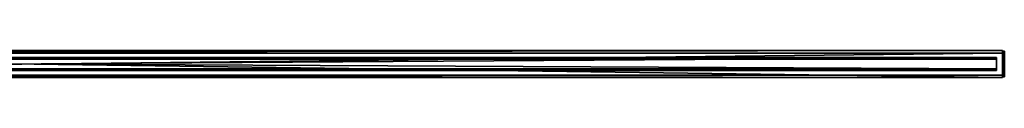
# Model space of a CAD drawing. Header units: millimetres. Extents: x 9 to 2017, y 0 to 28.
# Tile 2 of 2: x 1013 to 2017, y 0 to 28. Entities that reach past the tile are written whole.
import ezdxf

# ---------------------------------------------------------------- set-up
doc = ezdxf.new("R2010")
doc.units = ezdxf.units.MM
doc.header["$LTSCALE"] = 25.4
doc.layers.get('0').update_dxf_attribs({"true_color": 0xff5454})

# ---------------------------------------------------------------- blocks, each defined once
blk = doc.blocks.new('LVM-TRACK-2M-10163.STL')
at = {"color": 18, "true_color": 0x000000}
mesh = blk.add_polyface(dxfattribs=at)
corners = [(2009.4, 18.8, 4.1), (9.4, 20.5, 4.1), (9.4, 18.8, 4.1), (2009.4, 20.5, 4.1)]
mesh.append_faces([[corners[k] for k in face] for face in [(0, 1, 2), (1, 0, 3)]], dxfattribs={"vtx0": -1, "color": 18})
mesh = blk.add_polyface(dxfattribs=at)
corners = [(2009.4, 20.5, 2.8), (9.4, 7.3, 2.8), (9.4, 20.5, 2.8), (2009.4, 7.3, 2.8)]
mesh.append_faces([[corners[k] for k in face] for face in [(0, 1, 2), (1, 0, 3)]], dxfattribs={"vtx0": -1, "color": 18})
mesh = blk.add_polyface(dxfattribs=at)
corners = [(9.4, 20.5, 4.1), (2009.4, 20.5, 2.8), (9.4, 20.5, 2.8), (2009.4, 20.5, 4.1)]
mesh.append_faces([[corners[k] for k in face] for face in [(0, 1, 2), (1, 0, 3)]], dxfattribs={"vtx0": -1, "color": 18})
at = {"color": 250, "true_color": 0x262626}
mesh = blk.add_polyface(dxfattribs=at)
corners = [(2015.5, 0.1, 57), (15.5, 27.6, 57), (15.5, 0.1, 57), (2015.5, 27.6, 57)]
mesh.append_faces([[corners[k] for k in face] for face in [(0, 1, 2), (1, 0, 3)]], dxfattribs={"vtx0": -1, "color": 250})
mesh = blk.add_polyface(dxfattribs=at)
corners = [(2015.5, 27.6, 4), (15.5, 25.1, 4), (15.5, 27.6, 4), (2015.5, 25.1, 4)]
mesh.append_faces([[corners[k] for k in face] for face in [(0, 1, 2), (1, 0, 3)]], dxfattribs={"vtx0": -1, "color": 250})
mesh = blk.add_polyface(dxfattribs=at)
corners = [(15.5, 27.6, 57), (2015.5, 27.6, 4), (15.5, 27.6, 4), (2015.5, 27.6, 57)]
mesh.append_faces([[corners[k] for k in face] for face in [(0, 1, 2), (1, 0, 3)]], dxfattribs={"vtx0": -1, "color": 250})
mesh = blk.add_polyface(dxfattribs=at)
corners = [(2015.5, 25.1, 48.8), (15.5, 2.6, 48.8), (15.5, 25.1, 48.8), (2015.5, 2.6, 48.8)]
mesh.append_faces([[corners[k] for k in face] for face in [(0, 1, 2), (1, 0, 3)]], dxfattribs={"vtx0": -1, "color": 250})
mesh = blk.add_polyface(dxfattribs=at)
corners = [(2015.5, 25.1, 48.8), (15.5, 25.1, 4), (2015.5, 25.1, 4), (15.5, 25.1, 48.8)]
mesh.append_faces([[corners[k] for k in face] for face in [(0, 1, 2), (1, 0, 3)]], dxfattribs={"vtx0": -1, "color": 250})
at = {"color": 18, "true_color": 0x000000}
mesh = blk.add_polyface(dxfattribs=at)
corners = [(2009.4, 20.5, 2.8), (2009.4, 7.3, 4.1), (2009.4, 7.3, 2.8), (2009.4, 9, 4.1), (2009.4, 9, 5.8), (2009.4, 18.8, 4.1), (2009.4, 20.5, 4.1), (2009.4, 18.8, 5.8)]
mesh.append_faces([[corners[k] for k in face] for face in [(0, 1, 2), (5, 0, 6)]], dxfattribs={"vtx0": -1, "color": 18})
mesh.append_faces([[corners[k] for k in face] for face in [(1, 0, 3), (3, 0, 4)]], dxfattribs={"vtx0": -1, "vtx1": -1, "color": 18})
mesh.append_faces([[corners[k] for k in face] for face in [(4, 0, 5)]], dxfattribs={"vtx0": -1, "vtx1": -1, "vtx2": -1, "color": 18})
mesh.append_faces([[corners[k] for k in face] for face in [(7, 4, 5)]], dxfattribs={"vtx1": -1, "color": 18})
at = {"color": 250, "true_color": 0x262626}
mesh = blk.add_polyface(dxfattribs=at)
corners = [(2015.5, 27.6, 4), (2015.5, 25.1, 48.8), (2015.5, 25.1, 4), (2015.5, 2.6, 4), (2015.5, 0.1, 57), (2015.5, 0.1, 4), (2015.5, 2.6, 48.8), (2015.5, 27.6, 57)]
mesh.append_faces([[corners[k] for k in face] for face in [(0, 1, 2), (3, 4, 5)]], dxfattribs={"vtx0": -1, "color": 250})
mesh.append_faces([[corners[k] for k in face] for face in [(4, 6, 7), (7, 1, 0)]], dxfattribs={"vtx0": -1, "vtx1": -1, "color": 250})
mesh.append_faces([[corners[k] for k in face] for face in [(4, 3, 6), (7, 6, 1)]], dxfattribs={"vtx0": -1, "vtx2": -1, "color": 250})
at = {"color": 18, "true_color": 0x000000}
mesh = blk.add_polyface(dxfattribs=at)
corners = [(2015.5, 9.3, 37.5), (2015.5, 9.6, 34.7), (2015.5, 9.2, 36.1), (2015.5, 9.9, 38.9), (2015.5, 9, 33.1), (2015.5, 8.5, 34), (2015.5, 10.1, 33.8), (2015.5, 10.8, 40.1), (2015.5, 11.2, 32.8), (2015.5, 12, 40.9), (2015.5, 12.5, 32.1), (2015.5, 13.4, 41.2), (2015.5, 13.9, 31.9), (2015.5, 18.5, 37.5), (2015.5, 18.2, 34.7), (2015.5, 18, 38.9), (2015.5, 18.6, 36.1), (2015.5, 14.4, 41.2), (2015.5, 15.4, 32.1), (2015.5, 14.4, 42.5), (2015.5, 15.8, 40.9), (2015.5, 16.7, 32.8), (2015.5, 17.1, 40.1), (2015.5, 17.7, 33.8), (2015.5, 18.9, 33.1), (2015.5, 19.4, 34), (2015.5, 0.8, 56.6), (2015.5, 1.7, 26.3), (2015.5, 0.8, 0.6), (2015.5, 1.9, 27), (2015.5, 8.4, 38.8), (2015.5, 9.2, 40.3), (2015.5, 10.4, 41.4), (2015.5, 27, 56.6), (2015.5, 2.4, 27.5), (2015.5, 3.1, 27.6), (2015.5, 3.8, 27.5), (2015.5, 4.3, 27), (2015.5, 4.5, 26.3), (2015.5, 8, 37.2), (2015.5, 11.8, 42.2), (2015.5, 13.4, 42.5), (2015.5, 16, 42.2), (2015.5, 17.5, 41.4), (2015.5, 18.7, 40.3), (2015.5, 19.5, 38.8), (2015.5, 19.9, 37.2), (2015.5, 23.3, 26.3), (2015.5, 23.5, 27), (2015.5, 24, 27.5), (2015.5, 24.7, 27.6), (2015.5, 25.4, 27.5), (2015.5, 25.9, 27), (2015.5, 26.1, 26.3), (2015.5, 2.4, 25.1), (2015.5, 27, 0.6), (2015.5, 1.9, 25.6), (2015.5, 3.1, 24.9), (2015.5, 3.8, 25.1), (2015.5, 4.3, 25.6), (2015.5, 8, 35.6), (2015.5, 10.1, 31.9), (2015.5, 11.5, 31.1), (2015.5, 13.1, 30.6), (2015.5, 14.7, 30.6), (2015.5, 16.3, 31.1), (2015.5, 17.7, 31.9), (2015.5, 19.8, 35.6), (2015.5, 23.5, 25.6), (2015.5, 24, 25.1), (2015.5, 24.7, 24.9), (2015.5, 25.4, 25.1), (2015.5, 25.9, 25.6)]
mesh.append_faces([[corners[k] for k in face] for face in [(0, 1, 2), (14, 13, 16)]], dxfattribs={"vtx0": -1, "color": 18})
mesh.append_faces([[corners[k] for k in face] for face in [(1, 4, 5), (4, 1, 6), (6, 7, 8), (8, 9, 10), (10, 11, 12), (13, 14, 15), (12, 17, 18), (17, 12, 19), (18, 20, 21), (21, 22, 23), (23, 14, 24), (26, 27, 28), (27, 26, 29), (30, 26, 31), (31, 26, 32), (29, 30, 34), (34, 30, 35), (35, 30, 36), (36, 30, 37), (37, 30, 38), (32, 33, 40), (40, 33, 41), (41, 19, 11), (19, 33, 42), (42, 33, 43), (43, 33, 44), (44, 33, 45), (45, 33, 46), (47, 33, 48), (48, 33, 49), (49, 33, 50), (50, 33, 51), (51, 33, 52), (52, 33, 53), (28, 54, 55), (54, 28, 56), (56, 28, 27), (5, 38, 60), (60, 38, 39), (55, 53, 33)]], dxfattribs={"vtx0": -1, "vtx1": -1, "color": 18})
mesh.append_faces([[corners[k] for k in face] for face in [(6, 1, 3), (23, 15, 14), (29, 26, 30), (41, 33, 19), (11, 19, 12), (46, 33, 47), (55, 38, 5), (55, 5, 4), (55, 24, 25), (55, 46, 47)]], dxfattribs={"vtx0": -1, "vtx1": -1, "vtx2": -1, "color": 18})
mesh.append_faces([[corners[k] for k in face] for face in [(1, 0, 3), (6, 3, 7), (8, 7, 9), (10, 9, 11), (18, 17, 20), (21, 20, 22), (23, 22, 15), (24, 14, 25), (32, 26, 33), (38, 30, 39), (55, 54, 57), (55, 57, 58), (55, 58, 59), (55, 59, 38), (55, 4, 61), (55, 61, 62), (55, 62, 63), (55, 63, 64), (55, 64, 65), (55, 65, 66), (55, 66, 24), (55, 25, 67), (55, 67, 46), (55, 47, 68), (55, 68, 69), (55, 69, 70), (55, 70, 71), (55, 71, 72), (55, 72, 53)]], dxfattribs={"vtx0": -1, "vtx2": -1, "color": 18})
mesh = blk.add_polyface(dxfattribs=at)
corners = [(2017.5, 27, 0.6), (2015.5, 0.8, 0.6), (2015.5, 27, 0.6), (2017.5, 0.8, 0.6)]
mesh.append_faces([[corners[k] for k in face] for face in [(0, 1, 2), (1, 0, 3)]], dxfattribs={"vtx0": -1, "color": 18})
mesh = blk.add_polyface(dxfattribs=at)
corners = [(2017.5, 0.8, 56.6), (2015.5, 27, 56.6), (2015.5, 0.8, 56.6), (2017.5, 27, 56.6)]
mesh.append_faces([[corners[k] for k in face] for face in [(0, 1, 2), (1, 0, 3)]], dxfattribs={"vtx0": -1, "color": 18})
mesh = blk.add_polyface(dxfattribs=at)
corners = [(2015.5, 27, 56.6), (2017.5, 27, 0.6), (2015.5, 27, 0.6), (2017.5, 27, 56.6)]
mesh.append_faces([[corners[k] for k in face] for face in [(0, 1, 2), (1, 0, 3)]], dxfattribs={"vtx0": -1, "color": 18})
mesh = blk.add_polyface(dxfattribs=at)
corners = [(2017.5, 25.9, 27), (2015.5, 26.1, 26.3), (2017.5, 26.1, 26.3), (2015.5, 25.9, 27)]
mesh.append_faces([[corners[k] for k in face] for face in [(0, 1, 2), (1, 0, 3)]], dxfattribs={"vtx0": -1, "color": 18})
mesh = blk.add_polyface(dxfattribs=at)
corners = [(2017.5, 26.1, 26.3), (2015.5, 25.9, 25.6), (2017.5, 25.9, 25.6), (2015.5, 26.1, 26.3)]
mesh.append_faces([[corners[k] for k in face] for face in [(0, 1, 2), (1, 0, 3)]], dxfattribs={"vtx0": -1, "color": 18})
mesh = blk.add_polyface(dxfattribs=at)
corners = [(2017.5, 25.4, 27.5), (2015.5, 25.9, 27), (2017.5, 25.9, 27), (2015.5, 25.4, 27.5)]
mesh.append_faces([[corners[k] for k in face] for face in [(0, 1, 2), (1, 0, 3)]], dxfattribs={"vtx0": -1, "color": 18})
mesh = blk.add_polyface(dxfattribs=at)
corners = [(2017.5, 25.4, 25.1), (2015.5, 25.9, 25.6), (2015.5, 25.4, 25.1), (2017.5, 25.9, 25.6)]
mesh.append_faces([[corners[k] for k in face] for face in [(0, 1, 2), (1, 0, 3)]], dxfattribs={"vtx0": -1, "color": 18})
mesh = blk.add_polyface(dxfattribs=at)
corners = [(2017.5, 25.4, 27.5), (2015.5, 24.7, 27.6), (2015.5, 25.4, 27.5), (2017.5, 24.7, 27.6)]
mesh.append_faces([[corners[k] for k in face] for face in [(0, 1, 2), (1, 0, 3)]], dxfattribs={"vtx0": -1, "color": 18})
mesh = blk.add_polyface(dxfattribs=at)
corners = [(2017.5, 24.7, 24.9), (2015.5, 25.4, 25.1), (2015.5, 24.7, 24.9), (2017.5, 25.4, 25.1)]
mesh.append_faces([[corners[k] for k in face] for face in [(0, 1, 2), (1, 0, 3)]], dxfattribs={"vtx0": -1, "color": 18})
mesh = blk.add_polyface(dxfattribs=at)
corners = [(2017.5, 24.7, 27.6), (2015.5, 24, 27.5), (2015.5, 24.7, 27.6), (2017.5, 24, 27.5)]
mesh.append_faces([[corners[k] for k in face] for face in [(0, 1, 2), (1, 0, 3)]], dxfattribs={"vtx0": -1, "color": 18})
mesh = blk.add_polyface(dxfattribs=at)
corners = [(2017.5, 24, 25.1), (2015.5, 24.7, 24.9), (2015.5, 24, 25.1), (2017.5, 24.7, 24.9)]
mesh.append_faces([[corners[k] for k in face] for face in [(0, 1, 2), (1, 0, 3)]], dxfattribs={"vtx0": -1, "color": 18})
mesh = blk.add_polyface(dxfattribs=at)
corners = [(2015.5, 24, 27.5), (2017.5, 23.5, 27), (2015.5, 23.5, 27), (2017.5, 24, 27.5)]
mesh.append_faces([[corners[k] for k in face] for face in [(0, 1, 2), (1, 0, 3)]], dxfattribs={"vtx0": -1, "color": 18})
mesh = blk.add_polyface(dxfattribs=at)
corners = [(2017.5, 23.5, 25.6), (2015.5, 24, 25.1), (2015.5, 23.5, 25.6), (2017.5, 24, 25.1)]
mesh.append_faces([[corners[k] for k in face] for face in [(0, 1, 2), (1, 0, 3)]], dxfattribs={"vtx0": -1, "color": 18})
mesh = blk.add_polyface(dxfattribs=at)
corners = [(2015.5, 23.5, 27), (2017.5, 23.3, 26.3), (2015.5, 23.3, 26.3), (2017.5, 23.5, 27)]
mesh.append_faces([[corners[k] for k in face] for face in [(0, 1, 2), (1, 0, 3)]], dxfattribs={"vtx0": -1, "color": 18})
mesh = blk.add_polyface(dxfattribs=at)
corners = [(2015.5, 23.3, 26.3), (2017.5, 23.5, 25.6), (2015.5, 23.5, 25.6), (2017.5, 23.3, 26.3)]
mesh.append_faces([[corners[k] for k in face] for face in [(0, 1, 2), (1, 0, 3)]], dxfattribs={"vtx0": -1, "color": 18})
mesh = blk.add_polyface(dxfattribs=at)
corners = [(2017.5, 0.8, 0.6), (2017.5, 1.7, 26.3), (2017.5, 0.8, 56.6), (2017.5, 1.9, 25.6), (2017.5, 2.4, 25.1), (2017.5, 27, 0.6), (2017.5, 3.1, 24.9), (2017.5, 3.8, 25.1), (2017.5, 4.3, 25.6), (2017.5, 4.5, 26.3), (2017.5, 8.5, 34), (2017.5, 8, 35.6), (2017.5, 8, 37.2), (2017.5, 9, 33.1), (2017.5, 10.1, 31.9), (2017.5, 11.5, 31.1), (2017.5, 13.1, 30.6), (2017.5, 14.7, 30.6), (2017.5, 16.3, 31.1), (2017.5, 17.7, 31.9), (2017.5, 18.9, 33.1), (2017.5, 19.4, 34), (2017.5, 19.8, 35.6), (2017.5, 19.9, 37.2), (2017.5, 23.3, 26.3), (2017.5, 23.5, 25.6), (2017.5, 24, 25.1), (2017.5, 24.7, 24.9), (2017.5, 25.4, 25.1), (2017.5, 25.9, 25.6), (2017.5, 26.1, 26.3), (2017.5, 10.4, 41.4), (2017.5, 27, 56.6), (2017.5, 9.2, 40.3), (2017.5, 8.4, 38.8), (2017.5, 1.9, 27), (2017.5, 2.4, 27.5), (2017.5, 3.1, 27.6), (2017.5, 3.8, 27.5), (2017.5, 4.3, 27), (2017.5, 11.8, 42.2), (2017.5, 13.4, 42.5), (2017.5, 14.4, 42.5), (2017.5, 13.9, 31.9), (2017.5, 14.4, 41.2), (2017.5, 16, 42.2), (2017.5, 17.5, 41.4), (2017.5, 18.7, 40.3), (2017.5, 19.5, 38.8), (2017.5, 23.5, 27), (2017.5, 24, 27.5), (2017.5, 24.7, 27.6), (2017.5, 25.4, 27.5), (2017.5, 25.9, 27), (2017.5, 15.4, 32.1), (2017.5, 15.8, 40.9), (2017.5, 16.7, 32.8), (2017.5, 17.1, 40.1), (2017.5, 17.7, 33.8), (2017.5, 18, 38.9), (2017.5, 18.2, 34.7), (2017.5, 18.5, 37.5), (2017.5, 18.6, 36.1), (2017.5, 9.6, 34.7), (2017.5, 10.1, 33.8), (2017.5, 9.9, 38.9), (2017.5, 10.8, 40.1), (2017.5, 11.2, 32.8), (2017.5, 12, 40.9), (2017.5, 12.5, 32.1), (2017.5, 13.4, 41.2), (2017.5, 9.3, 37.5), (2017.5, 9.2, 36.1)]
mesh.append_faces([[corners[k] for k in face] for face in [(61, 60, 62), (63, 71, 72)]], dxfattribs={"vtx0": -1, "color": 18})
mesh.append_faces([[corners[k] for k in face] for face in [(0, 1, 2), (1, 0, 3), (3, 0, 4), (4, 5, 6), (6, 5, 7), (7, 5, 8), (8, 5, 9), (13, 5, 14), (14, 5, 15), (15, 5, 16), (16, 5, 17), (17, 5, 18), (18, 5, 19), (19, 5, 20), (21, 5, 22), (22, 5, 23), (24, 5, 25), (25, 5, 26), (26, 5, 27), (27, 5, 28), (28, 5, 29), (29, 5, 30), (2, 31, 32), (31, 2, 33), (33, 2, 34), (35, 2, 1), (34, 9, 12), (42, 43, 44), (32, 30, 5), (54, 44, 43), (44, 54, 55), (55, 56, 57), (57, 58, 59), (60, 20, 21), (65, 64, 66), (66, 67, 68), (68, 69, 70), (70, 43, 41), (71, 63, 65)]], dxfattribs={"vtx0": -1, "vtx1": -1, "color": 18})
mesh.append_faces([[corners[k] for k in face] for face in [(9, 5, 10), (10, 5, 13), (20, 5, 21), (23, 5, 24), (34, 2, 35), (32, 41, 42), (42, 41, 43), (32, 23, 24), (59, 58, 60), (63, 64, 65)]], dxfattribs={"vtx0": -1, "vtx1": -1, "vtx2": -1, "color": 18})
mesh.append_faces([[corners[k] for k in face] for face in [(4, 0, 5), (9, 10, 11), (9, 11, 12), (34, 35, 36), (34, 36, 37), (34, 37, 38), (34, 38, 39), (34, 39, 9), (32, 31, 40), (32, 40, 41), (32, 42, 45), (32, 45, 46), (32, 46, 47), (32, 47, 48), (32, 48, 23), (32, 24, 49), (32, 49, 50), (32, 50, 51), (32, 51, 52), (32, 52, 53), (32, 53, 30), (55, 54, 56), (57, 56, 58), (60, 58, 20), (60, 61, 59), (13, 63, 10), (63, 13, 64), (66, 64, 67), (68, 67, 69), (70, 69, 43)]], dxfattribs={"vtx0": -1, "vtx2": -1, "color": 18})
mesh = blk.add_polyface(dxfattribs=at)
corners = [(9.4, 18.8, 5.8), (2009.4, 18.8, 4.1), (9.4, 18.8, 4.1), (2009.4, 18.8, 5.8)]
mesh.append_faces([[corners[k] for k in face] for face in [(0, 1, 2), (1, 0, 3)]], dxfattribs={"vtx0": -1, "color": 18})
mesh = blk.add_polyface(dxfattribs=at)
corners = [(2009.4, 9, 5.8), (9.4, 18.8, 5.8), (9.4, 9, 5.8), (2009.4, 18.8, 5.8)]
mesh.append_faces([[corners[k] for k in face] for face in [(0, 1, 2), (1, 0, 3)]], dxfattribs={"vtx0": -1, "color": 18})
mesh = blk.add_polyface(dxfattribs=at)
corners = [(2017.5, 19.9, 37.2), (2015.5, 19.8, 35.6), (2017.5, 19.8, 35.6), (2015.5, 19.9, 37.2)]
mesh.append_faces([[corners[k] for k in face] for face in [(0, 1, 2), (1, 0, 3)]], dxfattribs={"vtx0": -1, "color": 18})
mesh = blk.add_polyface(dxfattribs=at)
corners = [(2017.5, 19.5, 38.8), (2015.5, 19.9, 37.2), (2017.5, 19.9, 37.2), (2015.5, 19.5, 38.8)]
mesh.append_faces([[corners[k] for k in face] for face in [(0, 1, 2), (1, 0, 3)]], dxfattribs={"vtx0": -1, "color": 18})
mesh = blk.add_polyface(dxfattribs=at)
corners = [(2017.5, 19.8, 35.6), (2015.5, 19.4, 34), (2017.5, 19.4, 34), (2015.5, 19.8, 35.6)]
mesh.append_faces([[corners[k] for k in face] for face in [(0, 1, 2), (1, 0, 3)]], dxfattribs={"vtx0": -1, "color": 18})
mesh = blk.add_polyface(dxfattribs=at)
corners = [(2017.5, 18.7, 40.3), (2015.5, 19.5, 38.8), (2017.5, 19.5, 38.8), (2015.5, 18.7, 40.3)]
mesh.append_faces([[corners[k] for k in face] for face in [(0, 1, 2), (1, 0, 3)]], dxfattribs={"vtx0": -1, "color": 18})
mesh = blk.add_polyface(dxfattribs=at)
corners = [(2017.5, 18.2, 34.7), (2015.5, 19.4, 34), (2015.5, 18.2, 34.7), (2017.5, 19.4, 34)]
mesh.append_faces([[corners[k] for k in face] for face in [(0, 1, 2), (1, 0, 3)]], dxfattribs={"vtx0": -1, "color": 18})
mesh = blk.add_polyface(dxfattribs=at)
corners = [(2017.5, 18.9, 33.1), (2015.5, 17.7, 31.9), (2017.5, 17.7, 31.9), (2015.5, 18.9, 33.1)]
mesh.append_faces([[corners[k] for k in face] for face in [(0, 1, 2), (1, 0, 3)]], dxfattribs={"vtx0": -1, "color": 18})
mesh = blk.add_polyface(dxfattribs=at)
corners = [(2017.5, 18.9, 33.1), (2015.5, 17.7, 33.8), (2015.5, 18.9, 33.1), (2017.5, 17.7, 33.8)]
mesh.append_faces([[corners[k] for k in face] for face in [(0, 1, 2), (1, 0, 3)]], dxfattribs={"vtx0": -1, "color": 18})
mesh = blk.add_polyface(dxfattribs=at)
corners = [(2017.5, 18.7, 40.3), (2015.5, 17.5, 41.4), (2015.5, 18.7, 40.3), (2017.5, 17.5, 41.4)]
mesh.append_faces([[corners[k] for k in face] for face in [(0, 1, 2), (1, 0, 3)]], dxfattribs={"vtx0": -1, "color": 18})
mesh = blk.add_polyface(dxfattribs=at)
corners = [(2015.5, 18.5, 37.5), (2017.5, 18.6, 36.1), (2015.5, 18.6, 36.1), (2017.5, 18.5, 37.5)]
mesh.append_faces([[corners[k] for k in face] for face in [(0, 1, 2), (1, 0, 3)]], dxfattribs={"vtx0": -1, "color": 18})
mesh = blk.add_polyface(dxfattribs=at)
corners = [(2015.5, 18.6, 36.1), (2017.5, 18.2, 34.7), (2015.5, 18.2, 34.7), (2017.5, 18.6, 36.1)]
mesh.append_faces([[corners[k] for k in face] for face in [(0, 1, 2), (1, 0, 3)]], dxfattribs={"vtx0": -1, "color": 18})
mesh = blk.add_polyface(dxfattribs=at)
corners = [(2015.5, 18, 38.9), (2017.5, 18.5, 37.5), (2015.5, 18.5, 37.5), (2017.5, 18, 38.9)]
mesh.append_faces([[corners[k] for k in face] for face in [(0, 1, 2), (1, 0, 3)]], dxfattribs={"vtx0": -1, "color": 18})
mesh = blk.add_polyface(dxfattribs=at)
corners = [(2015.5, 17.1, 40.1), (2017.5, 18, 38.9), (2015.5, 18, 38.9), (2017.5, 17.1, 40.1)]
mesh.append_faces([[corners[k] for k in face] for face in [(0, 1, 2), (1, 0, 3)]], dxfattribs={"vtx0": -1, "color": 18})
mesh = blk.add_polyface(dxfattribs=at)
corners = [(2017.5, 16.3, 31.1), (2015.5, 17.7, 31.9), (2015.5, 16.3, 31.1), (2017.5, 17.7, 31.9)]
mesh.append_faces([[corners[k] for k in face] for face in [(0, 1, 2), (1, 0, 3)]], dxfattribs={"vtx0": -1, "color": 18})
mesh = blk.add_polyface(dxfattribs=at)
corners = [(2017.5, 17.7, 33.8), (2015.5, 16.7, 32.8), (2015.5, 17.7, 33.8), (2017.5, 16.7, 32.8)]
mesh.append_faces([[corners[k] for k in face] for face in [(0, 1, 2), (1, 0, 3)]], dxfattribs={"vtx0": -1, "color": 18})
mesh = blk.add_polyface(dxfattribs=at)
corners = [(2017.5, 17.5, 41.4), (2015.5, 16, 42.2), (2015.5, 17.5, 41.4), (2017.5, 16, 42.2)]
mesh.append_faces([[corners[k] for k in face] for face in [(0, 1, 2), (1, 0, 3)]], dxfattribs={"vtx0": -1, "color": 18})
mesh = blk.add_polyface(dxfattribs=at)
corners = [(2017.5, 15.8, 40.9), (2015.5, 17.1, 40.1), (2015.5, 15.8, 40.9), (2017.5, 17.1, 40.1)]
mesh.append_faces([[corners[k] for k in face] for face in [(0, 1, 2), (1, 0, 3)]], dxfattribs={"vtx0": -1, "color": 18})
mesh = blk.add_polyface(dxfattribs=at)
corners = [(2017.5, 16.7, 32.8), (2015.5, 15.4, 32.1), (2015.5, 16.7, 32.8), (2017.5, 15.4, 32.1)]
mesh.append_faces([[corners[k] for k in face] for face in [(0, 1, 2), (1, 0, 3)]], dxfattribs={"vtx0": -1, "color": 18})
mesh = blk.add_polyface(dxfattribs=at)
corners = [(2017.5, 14.7, 30.6), (2015.5, 16.3, 31.1), (2015.5, 14.7, 30.6), (2017.5, 16.3, 31.1)]
mesh.append_faces([[corners[k] for k in face] for face in [(0, 1, 2), (1, 0, 3)]], dxfattribs={"vtx0": -1, "color": 18})
mesh = blk.add_polyface(dxfattribs=at)
corners = [(2017.5, 16, 42.2), (2015.5, 14.4, 42.5), (2015.5, 16, 42.2), (2017.5, 14.4, 42.5)]
mesh.append_faces([[corners[k] for k in face] for face in [(0, 1, 2), (1, 0, 3)]], dxfattribs={"vtx0": -1, "color": 18})
mesh = blk.add_polyface(dxfattribs=at)
corners = [(2017.5, 14.4, 41.2), (2015.5, 15.8, 40.9), (2015.5, 14.4, 41.2), (2017.5, 15.8, 40.9)]
mesh.append_faces([[corners[k] for k in face] for face in [(0, 1, 2), (1, 0, 3)]], dxfattribs={"vtx0": -1, "color": 18})
mesh = blk.add_polyface(dxfattribs=at)
corners = [(2017.5, 15.4, 32.1), (2015.5, 13.9, 31.9), (2015.5, 15.4, 32.1), (2017.5, 13.9, 31.9)]
mesh.append_faces([[corners[k] for k in face] for face in [(0, 1, 2), (1, 0, 3)]], dxfattribs={"vtx0": -1, "color": 18})
mesh = blk.add_polyface(dxfattribs=at)
corners = [(2017.5, 13.1, 30.6), (2015.5, 14.7, 30.6), (2015.5, 13.1, 30.6), (2017.5, 14.7, 30.6)]
mesh.append_faces([[corners[k] for k in face] for face in [(0, 1, 2), (1, 0, 3)]], dxfattribs={"vtx0": -1, "color": 18})
mesh = blk.add_polyface(dxfattribs=at)
corners = [(2015.5, 14.4, 42.5), (2017.5, 14.4, 41.2), (2015.5, 14.4, 41.2), (2017.5, 14.4, 42.5)]
mesh.append_faces([[corners[k] for k in face] for face in [(0, 1, 2), (1, 0, 3)]], dxfattribs={"vtx0": -1, "color": 18})
mesh = blk.add_polyface(dxfattribs=at)
corners = [(2017.5, 13.9, 31.9), (2015.5, 12.5, 32.1), (2015.5, 13.9, 31.9), (2017.5, 12.5, 32.1)]
mesh.append_faces([[corners[k] for k in face] for face in [(0, 1, 2), (1, 0, 3)]], dxfattribs={"vtx0": -1, "color": 18})
mesh = blk.add_polyface(dxfattribs=at)
corners = [(2017.5, 13.4, 42.5), (2015.5, 11.8, 42.2), (2015.5, 13.4, 42.5), (2017.5, 11.8, 42.2)]
mesh.append_faces([[corners[k] for k in face] for face in [(0, 1, 2), (1, 0, 3)]], dxfattribs={"vtx0": -1, "color": 18})
mesh = blk.add_polyface(dxfattribs=at)
corners = [(2017.5, 13.4, 42.5), (2015.5, 13.4, 41.2), (2017.5, 13.4, 41.2), (2015.5, 13.4, 42.5)]
mesh.append_faces([[corners[k] for k in face] for face in [(0, 1, 2), (1, 0, 3)]], dxfattribs={"vtx0": -1, "color": 18})
mesh = blk.add_polyface(dxfattribs=at)
corners = [(2017.5, 12, 40.9), (2015.5, 13.4, 41.2), (2015.5, 12, 40.9), (2017.5, 13.4, 41.2)]
mesh.append_faces([[corners[k] for k in face] for face in [(0, 1, 2), (1, 0, 3)]], dxfattribs={"vtx0": -1, "color": 18})
mesh = blk.add_polyface(dxfattribs=at)
corners = [(2017.5, 11.5, 31.1), (2015.5, 13.1, 30.6), (2015.5, 11.5, 31.1), (2017.5, 13.1, 30.6)]
mesh.append_faces([[corners[k] for k in face] for face in [(0, 1, 2), (1, 0, 3)]], dxfattribs={"vtx0": -1, "color": 18})
mesh = blk.add_polyface(dxfattribs=at)
corners = [(2017.5, 12.5, 32.1), (2015.5, 11.2, 32.8), (2015.5, 12.5, 32.1), (2017.5, 11.2, 32.8)]
mesh.append_faces([[corners[k] for k in face] for face in [(0, 1, 2), (1, 0, 3)]], dxfattribs={"vtx0": -1, "color": 18})
mesh = blk.add_polyface(dxfattribs=at)
corners = [(2017.5, 10.8, 40.1), (2015.5, 12, 40.9), (2015.5, 10.8, 40.1), (2017.5, 12, 40.9)]
mesh.append_faces([[corners[k] for k in face] for face in [(0, 1, 2), (1, 0, 3)]], dxfattribs={"vtx0": -1, "color": 18})
mesh = blk.add_polyface(dxfattribs=at)
corners = [(2017.5, 11.8, 42.2), (2015.5, 10.4, 41.4), (2015.5, 11.8, 42.2), (2017.5, 10.4, 41.4)]
mesh.append_faces([[corners[k] for k in face] for face in [(0, 1, 2), (1, 0, 3)]], dxfattribs={"vtx0": -1, "color": 18})
mesh = blk.add_polyface(dxfattribs=at)
corners = [(2017.5, 10.1, 31.9), (2015.5, 11.5, 31.1), (2015.5, 10.1, 31.9), (2017.5, 11.5, 31.1)]
mesh.append_faces([[corners[k] for k in face] for face in [(0, 1, 2), (1, 0, 3)]], dxfattribs={"vtx0": -1, "color": 18})
mesh = blk.add_polyface(dxfattribs=at)
corners = [(2017.5, 11.2, 32.8), (2015.5, 10.1, 33.8), (2015.5, 11.2, 32.8), (2017.5, 10.1, 33.8)]
mesh.append_faces([[corners[k] for k in face] for face in [(0, 1, 2), (1, 0, 3)]], dxfattribs={"vtx0": -1, "color": 18})
mesh = blk.add_polyface(dxfattribs=at)
corners = [(2017.5, 10.8, 40.1), (2015.5, 9.9, 38.9), (2017.5, 9.9, 38.9), (2015.5, 10.8, 40.1)]
mesh.append_faces([[corners[k] for k in face] for face in [(0, 1, 2), (1, 0, 3)]], dxfattribs={"vtx0": -1, "color": 18})
mesh = blk.add_polyface(dxfattribs=at)
corners = [(2017.5, 10.4, 41.4), (2015.5, 9.2, 40.3), (2015.5, 10.4, 41.4), (2017.5, 9.2, 40.3)]
mesh.append_faces([[corners[k] for k in face] for face in [(0, 1, 2), (1, 0, 3)]], dxfattribs={"vtx0": -1, "color": 18})
mesh = blk.add_polyface(dxfattribs=at)
corners = [(2015.5, 9, 33.1), (2017.5, 10.1, 31.9), (2015.5, 10.1, 31.9), (2017.5, 9, 33.1)]
mesh.append_faces([[corners[k] for k in face] for face in [(0, 1, 2), (1, 0, 3)]], dxfattribs={"vtx0": -1, "color": 18})
mesh = blk.add_polyface(dxfattribs=at)
corners = [(2017.5, 10.1, 33.8), (2015.5, 9, 33.1), (2015.5, 10.1, 33.8), (2017.5, 9, 33.1)]
mesh.append_faces([[corners[k] for k in face] for face in [(0, 1, 2), (1, 0, 3)]], dxfattribs={"vtx0": -1, "color": 18})
mesh = blk.add_polyface(dxfattribs=at)
corners = [(2009.4, 9, 5.8), (9.4, 9, 4.1), (2009.4, 9, 4.1), (9.4, 9, 5.8)]
mesh.append_faces([[corners[k] for k in face] for face in [(0, 1, 2), (1, 0, 3)]], dxfattribs={"vtx0": -1, "color": 18})
mesh = blk.add_polyface(dxfattribs=at)
corners = [(2009.4, 7.3, 4.1), (9.4, 9, 4.1), (9.4, 7.3, 4.1), (2009.4, 9, 4.1)]
mesh.append_faces([[corners[k] for k in face] for face in [(0, 1, 2), (1, 0, 3)]], dxfattribs={"vtx0": -1, "color": 18})
mesh = blk.add_polyface(dxfattribs=at)
corners = [(2009.4, 7.3, 4.1), (9.4, 7.3, 2.8), (2009.4, 7.3, 2.8), (9.4, 7.3, 4.1)]
mesh.append_faces([[corners[k] for k in face] for face in [(0, 1, 2), (1, 0, 3)]], dxfattribs={"vtx0": -1, "color": 18})
at = {"color": 250, "true_color": 0x262626}
mesh = blk.add_polyface(dxfattribs=at)
corners = [(2015.5, 2.6, 4), (15.5, 0.1, 4), (15.5, 2.6, 4), (2015.5, 0.1, 4)]
mesh.append_faces([[corners[k] for k in face] for face in [(0, 1, 2), (1, 0, 3)]], dxfattribs={"vtx0": -1, "color": 250})
mesh = blk.add_polyface(dxfattribs=at)
corners = [(15.5, 2.6, 48.8), (2015.5, 2.6, 4), (15.5, 2.6, 4), (2015.5, 2.6, 48.8)]
mesh.append_faces([[corners[k] for k in face] for face in [(0, 1, 2), (1, 0, 3)]], dxfattribs={"vtx0": -1, "color": 250})
mesh = blk.add_polyface(dxfattribs=at)
corners = [(2015.5, 0.1, 57), (15.5, 0.1, 4), (2015.5, 0.1, 4), (15.5, 0.1, 57)]
mesh.append_faces([[corners[k] for k in face] for face in [(0, 1, 2), (1, 0, 3)]], dxfattribs={"vtx0": -1, "color": 250})
at = {"color": 18, "true_color": 0x000000}
mesh = blk.add_polyface(dxfattribs=at)
corners = [(2017.5, 9.9, 38.9), (2015.5, 9.3, 37.5), (2017.5, 9.3, 37.5), (2015.5, 9.9, 38.9)]
mesh.append_faces([[corners[k] for k in face] for face in [(0, 1, 2), (1, 0, 3)]], dxfattribs={"vtx0": -1, "color": 18})
mesh = blk.add_polyface(dxfattribs=at)
corners = [(2017.5, 9.2, 36.1), (2015.5, 9.6, 34.7), (2017.5, 9.6, 34.7), (2015.5, 9.2, 36.1)]
mesh.append_faces([[corners[k] for k in face] for face in [(0, 1, 2), (1, 0, 3)]], dxfattribs={"vtx0": -1, "color": 18})
mesh = blk.add_polyface(dxfattribs=at)
corners = [(2017.5, 8.5, 34), (2015.5, 9.6, 34.7), (2015.5, 8.5, 34), (2017.5, 9.6, 34.7)]
mesh.append_faces([[corners[k] for k in face] for face in [(0, 1, 2), (1, 0, 3)]], dxfattribs={"vtx0": -1, "color": 18})
mesh = blk.add_polyface(dxfattribs=at)
corners = [(2017.5, 9.3, 37.5), (2015.5, 9.2, 36.1), (2017.5, 9.2, 36.1), (2015.5, 9.3, 37.5)]
mesh.append_faces([[corners[k] for k in face] for face in [(0, 1, 2), (1, 0, 3)]], dxfattribs={"vtx0": -1, "color": 18})
mesh = blk.add_polyface(dxfattribs=at)
corners = [(2015.5, 9.2, 40.3), (2017.5, 8.4, 38.8), (2015.5, 8.4, 38.8), (2017.5, 9.2, 40.3)]
mesh.append_faces([[corners[k] for k in face] for face in [(0, 1, 2), (1, 0, 3)]], dxfattribs={"vtx0": -1, "color": 18})
mesh = blk.add_polyface(dxfattribs=at)
corners = [(2015.5, 8, 35.6), (2017.5, 8.5, 34), (2015.5, 8.5, 34), (2017.5, 8, 35.6)]
mesh.append_faces([[corners[k] for k in face] for face in [(0, 1, 2), (1, 0, 3)]], dxfattribs={"vtx0": -1, "color": 18})
mesh = blk.add_polyface(dxfattribs=at)
corners = [(2015.5, 8.4, 38.8), (2017.5, 8, 37.2), (2015.5, 8, 37.2), (2017.5, 8.4, 38.8)]
mesh.append_faces([[corners[k] for k in face] for face in [(0, 1, 2), (1, 0, 3)]], dxfattribs={"vtx0": -1, "color": 18})
mesh = blk.add_polyface(dxfattribs=at)
corners = [(2015.5, 8, 37.2), (2017.5, 8, 35.6), (2015.5, 8, 35.6), (2017.5, 8, 37.2)]
mesh.append_faces([[corners[k] for k in face] for face in [(0, 1, 2), (1, 0, 3)]], dxfattribs={"vtx0": -1, "color": 18})
mesh = blk.add_polyface(dxfattribs=at)
corners = [(2017.5, 4.3, 27), (2015.5, 4.5, 26.3), (2017.5, 4.5, 26.3), (2015.5, 4.3, 27)]
mesh.append_faces([[corners[k] for k in face] for face in [(0, 1, 2), (1, 0, 3)]], dxfattribs={"vtx0": -1, "color": 18})
mesh = blk.add_polyface(dxfattribs=at)
corners = [(2017.5, 4.5, 26.3), (2015.5, 4.3, 25.6), (2017.5, 4.3, 25.6), (2015.5, 4.5, 26.3)]
mesh.append_faces([[corners[k] for k in face] for face in [(0, 1, 2), (1, 0, 3)]], dxfattribs={"vtx0": -1, "color": 18})
mesh = blk.add_polyface(dxfattribs=at)
corners = [(2017.5, 4.3, 27), (2015.5, 3.8, 27.5), (2015.5, 4.3, 27), (2017.5, 3.8, 27.5)]
mesh.append_faces([[corners[k] for k in face] for face in [(0, 1, 2), (1, 0, 3)]], dxfattribs={"vtx0": -1, "color": 18})
mesh = blk.add_polyface(dxfattribs=at)
corners = [(2017.5, 3.8, 25.1), (2015.5, 4.3, 25.6), (2015.5, 3.8, 25.1), (2017.5, 4.3, 25.6)]
mesh.append_faces([[corners[k] for k in face] for face in [(0, 1, 2), (1, 0, 3)]], dxfattribs={"vtx0": -1, "color": 18})
mesh = blk.add_polyface(dxfattribs=at)
corners = [(2017.5, 3.8, 27.5), (2015.5, 3.1, 27.6), (2015.5, 3.8, 27.5), (2017.5, 3.1, 27.6)]
mesh.append_faces([[corners[k] for k in face] for face in [(0, 1, 2), (1, 0, 3)]], dxfattribs={"vtx0": -1, "color": 18})
mesh = blk.add_polyface(dxfattribs=at)
corners = [(2017.5, 3.1, 24.9), (2015.5, 3.8, 25.1), (2015.5, 3.1, 24.9), (2017.5, 3.8, 25.1)]
mesh.append_faces([[corners[k] for k in face] for face in [(0, 1, 2), (1, 0, 3)]], dxfattribs={"vtx0": -1, "color": 18})
mesh = blk.add_polyface(dxfattribs=at)
corners = [(2017.5, 3.1, 27.6), (2015.5, 2.4, 27.5), (2015.5, 3.1, 27.6), (2017.5, 2.4, 27.5)]
mesh.append_faces([[corners[k] for k in face] for face in [(0, 1, 2), (1, 0, 3)]], dxfattribs={"vtx0": -1, "color": 18})
mesh = blk.add_polyface(dxfattribs=at)
corners = [(2017.5, 2.4, 25.1), (2015.5, 3.1, 24.9), (2015.5, 2.4, 25.1), (2017.5, 3.1, 24.9)]
mesh.append_faces([[corners[k] for k in face] for face in [(0, 1, 2), (1, 0, 3)]], dxfattribs={"vtx0": -1, "color": 18})
mesh = blk.add_polyface(dxfattribs=at)
corners = [(2017.5, 2.4, 27.5), (2015.5, 1.9, 27), (2015.5, 2.4, 27.5), (2017.5, 1.9, 27)]
mesh.append_faces([[corners[k] for k in face] for face in [(0, 1, 2), (1, 0, 3)]], dxfattribs={"vtx0": -1, "color": 18})
mesh = blk.add_polyface(dxfattribs=at)
corners = [(2017.5, 1.9, 25.6), (2015.5, 2.4, 25.1), (2015.5, 1.9, 25.6), (2017.5, 2.4, 25.1)]
mesh.append_faces([[corners[k] for k in face] for face in [(0, 1, 2), (1, 0, 3)]], dxfattribs={"vtx0": -1, "color": 18})
mesh = blk.add_polyface(dxfattribs=at)
corners = [(2015.5, 1.9, 27), (2017.5, 1.7, 26.3), (2015.5, 1.7, 26.3), (2017.5, 1.9, 27)]
mesh.append_faces([[corners[k] for k in face] for face in [(0, 1, 2), (1, 0, 3)]], dxfattribs={"vtx0": -1, "color": 18})
mesh = blk.add_polyface(dxfattribs=at)
corners = [(2015.5, 1.7, 26.3), (2017.5, 1.9, 25.6), (2015.5, 1.9, 25.6), (2017.5, 1.7, 26.3)]
mesh.append_faces([[corners[k] for k in face] for face in [(0, 1, 2), (1, 0, 3)]], dxfattribs={"vtx0": -1, "color": 18})
mesh = blk.add_polyface(dxfattribs=at)
corners = [(2017.5, 0.8, 56.6), (2015.5, 0.8, 0.6), (2017.5, 0.8, 0.6), (2015.5, 0.8, 56.6)]
mesh.append_faces([[corners[k] for k in face] for face in [(0, 1, 2), (1, 0, 3)]], dxfattribs={"vtx0": -1, "color": 18})

msp = doc.modelspace()

# ---------------------------------------------------------------- block references
at = {"color": 0}
msp.add_blockref('LVM-TRACK-2M-10163.STL', (0, 0), dxfattribs=at)

doc.saveas('drawing.dxf')
